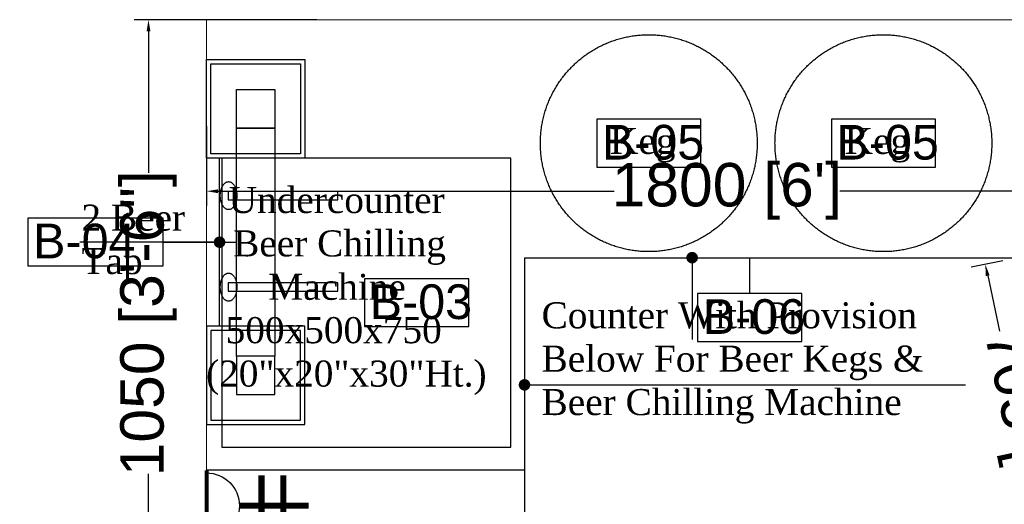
# Model space of a CAD drawing. Header units: millimetres. Extents: x 2950152 to 2989892, y -490837 to -470506.
# Tile 15 of 57: x 2971020 to 2972723, y -484828 to -483990. Entities that reach past the tile are written whole.
import ezdxf

# ---------------------------------------------------------------- set-up
doc = ezdxf.new("R2010")
doc.units = ezdxf.units.MM
doc.header["$LTSCALE"] = 1000
doc.header["$MEASUREMENT"] = 0
doc.header["$PDMODE"] = 3
doc.header["$PDSIZE"] = -1
for name, pattern in [('DASHED', [0.75, 0.5, -0.25]), ('HIDDEN', [0.375, 0.25, -0.125]), ('Hidden 2mm', [3, 2, -1])]:
    doc.linetypes.add(name, pattern=pattern)
doc.layers.get('0').update_dxf_attribs({"linetype": 'CONTINUOUS'})
doc.layers.get('Defpoints').update_dxf_attribs({"linetype": 'CONTINUOUS'})
doc.layers.add('A-DETL', color=1, linetype='CONTINUOUS', lineweight=15)
doc.layers.add('Equip No.', color=1, linetype='CONTINUOUS', lineweight=15)
for name, color, linetype in [('ELECTRICAL', 7, 'CONTINUOUS'), ('Equipment', 5, 'CONTINUOUS'), ('Equipment Name', 7, 'CONTINUOUS')]:
    doc.layers.add(name, color=color, linetype=linetype)
doc.styles.add('Arial', font='arial.ttf')
doc.styles.get("Standard").update_dxf_attribs({"font": 'arial.ttf'})
doc.styles.add('style12', font='BOOKOSI.TTF')
doc.dimstyles.new('TFS-Dim', dxfattribs={"dimtxt": 75, "dimasz": 20, "dimexe": 25, "dimexo": 25, "dimgap": 5, "dimtad": 0, "dimdec": 0, "dimzin": 0, "dimdsep": 46, "dimtxsty": 'Standard', "dimcen": 0.09, "dimclrd": 8, "dimclre": 8, "dimadec": 0, "dimazin": 0, "dimtfac": 1, "dimtdec": 0, "dimtofl": 0, "dimtmove": 0, "dimatfit": 3, "dimldrblk": 'DOT', "dimfxl": 0, "dimtolj": 1, "dimtzin": 0, "dimlwd": -1, "dimlwe": -1, "dimarcsym": 0})

# ---------------------------------------------------------------- blocks, each defined once
blk = doc.blocks.new('A$C1640fce8')
at = {"layer": 'Equipment', "color": 6, "linetype": 'DASHED', "ltscale": 25}
blk.add_line((461.3, -147.4), (170, -147.4), dxfattribs=at)
for points in [[(242.4, -132.7), (242.4, 57.2), (227.9, 57.2), (227.9, -132.7)], [(400.4, -132.7), (400.4, 57.2), (385.9, 57.2), (385.9, -132.7)], [(0, -170), (0, 0), (170, 0), (170, -170)], [(630.6, -170), (630.6, 0), (460.6, 0), (460.6, -170)], [(7.4, -162.6), (7.4, -7.4), (162.6, -7.4), (162.6, -162.6)], [(623.2, -162.6), (623.2, -7.4), (468, -7.4), (468, -162.6)], [(51.7, -118.2), (51.7, -51.7), (118.2, -51.7), (118.2, -118.2)], [(118.2, -118.2), (118.2, -51.7), (512.3, -51.7), (512.3, -118.2)], [(578.8, -118.2), (578.8, -51.7), (512.3, -51.7), (512.3, -118.2)]]:
    blk.add_lwpolyline(points, close=True, dxfattribs=at)
for centre in [(235.1, -131.9), (393.2, -131.9)]:
    blk.add_ellipse(centre, major_axis=(-24.2, 0), ratio=0.595238, start_param=3.141593, end_param=9.424778, dxfattribs=at)
blk = doc.blocks.new('_Dot')
at = {"color": 0, "linetype": 'ByBlock', "lineweight": -2}
blk.add_line((-0.5, 0), (-1, 0), dxfattribs=at)
at = {"color": 0, "linetype": 'ByBlock', "const_width": 0.5}
blk.add_lwpolyline([(-0.25, 0, 1), (0.25, 0, 1)], format="xyb", close=True, dxfattribs=at)
blk = doc.blocks.new('*D820')
at = {"color": 8}
for p, q in [((2972720.5, -484407), (2972665.9, -484418.5)), ((2972694.5, -484432.9), (2972714.9, -484528.9)), ((2972832.4, -485083.7), (2972812, -484987.7)), ((2972866.6, -485096.9), (2972812, -485108.4))]:
    blk.add_line(p, q, dxfattribs=at)
at = {"color": 8, "lineweight": -2}
for points in [[(2972697.8, -484432.2), (2972691.3, -484433.6), (2972690.4, -484413.3)], [(2972835.6, -485083), (2972829.1, -485084.4), (2972836.5, -485103.3)]]:
    blk.add_solid(points, dxfattribs=at)
at = {"layer": 'Defpoints', "color": 0, "lineweight": -2}
for p in [(2972744.9, -484401.8), (2972891.1, -485091.7), (2972836.5, -485103.3)]:
    blk.add_point(p, dxfattribs=at)
at = {"color": 0, "lineweight": -2, "insert": (2972763.4, -484758.3), "char_height": 75, "attachment_point": 5, "rotation": 281.9588}
blk.add_mtext('\\A1;705 [2\'-4"]', dxfattribs=at)
blk = doc.blocks.new('A$C254D60C6')
at = {"layer": 'ELECTRICAL'}
for points, const_width in [([(161.3, 142.2), (161.3, -9.6)], 8.36), ([(0, 131.3), (0, 0)], 12.7), ([(45.9, 131.3), (45.9, 0)], 12.7), ([(92.3, 67.5), (-53.3, 67.5)], 12.7)]:
    blk.add_lwpolyline(points, dxfattribs=dict(at, const_width=const_width))
blk.add_arc((161.3, 67.5), 69, 90, 270, dxfattribs=at)
blk = doc.blocks.new('*D821')
at = {"layer": 'Defpoints', "color": 0, "lineweight": -2}
for p in [(2971242.8, -483990.4), (2971559.1, -483990.4), (2971343.3, -485040.2)]:
    blk.add_point(p, dxfattribs=at)
at = {"layer": 'ELECTRICAL', "color": 8}
for p, q in [((2971534.1, -483990.4), (2971217.8, -483990.4)), ((2971242.8, -484010.4), (2971242.8, -484254.9)), ((2971242.8, -485020.2), (2971242.8, -484775.7)), ((2971318.3, -485040.2), (2971217.8, -485040.2))]:
    blk.add_line(p, q, dxfattribs=at)
at = {"layer": 'ELECTRICAL', "color": 8, "lineweight": -2}
for points in [[(2971239.5, -484010.4), (2971246.2, -484010.4), (2971242.8, -483990.4)], [(2971239.5, -485020.2), (2971246.2, -485020.2), (2971242.8, -485040.2)]]:
    blk.add_solid(points, dxfattribs=at)
at = {"layer": 'ELECTRICAL', "color": 0, "lineweight": -2, "insert": (2971242.8, -484515.3), "char_height": 75, "attachment_point": 5, "rotation": 90}
blk.add_mtext('\\A1;1050 [3\'-6"]', dxfattribs=at)
blk = doc.blocks.new('*D827')
at = {"layer": 'Defpoints', "color": 0, "lineweight": -2}
for p in [(2971343.3, -484149.4), (2973143.5, -484149.4), (2971343.3, -484286.9)]:
    blk.add_point(p, dxfattribs=at)
at = {"layer": 'ELECTRICAL', "color": 8}
for p, q in [((2971343.3, -484174.4), (2971343.3, -484311.9)), ((2973143.5, -484174.4), (2973143.5, -484312)), ((2971363.3, -484286.9), (2972048.2, -484287)), ((2973123.5, -484287), (2972438.6, -484287))]:
    blk.add_line(p, q, dxfattribs=at)
at = {"layer": 'ELECTRICAL', "color": 8, "lineweight": -2}
for points in [[(2971363.3, -484283.6), (2971363.3, -484290.3), (2971343.3, -484286.9)], [(2973123.5, -484283.7), (2973123.5, -484290.3), (2973143.5, -484287)]]:
    blk.add_solid(points, dxfattribs=at)
at = {"layer": 'ELECTRICAL', "color": 0, "lineweight": -2, "insert": (2972243.4, -484287), "char_height": 75, "attachment_point": 5, "rotation": 359.9986}
blk.add_mtext("\\A1;1800 [6']", dxfattribs=at)

msp = doc.modelspace()

# ---------------------------------------------------------------- linework, layer by layer
at = {"lineweight": -2}
msp.add_circle((2970013.8, -481719.3), 9117.6, dxfattribs=at)
at = {"layer": 'A-DETL', "linetype": 'Hidden 2mm', "ltscale": 30}
for q in [(2974623.3, -483990.4), (2971343.3, -486194.4)]:
    msp.add_line((2971343.3, -483990.4), q, dxfattribs=at)
at = {"layer": 'Equip No.', "lineweight": -2}
for p, q in [((2971268.3, -484374.8), (2971395, -484374.8)), ((2972282.9, -484463.9), (2972282.9, -484401.8))]:
    msp.add_line(p, q, dxfattribs=at)
for points in [[(2972018.3, -484245.3), (2972198.4, -484245.3), (2972198.4, -484162.6), (2972018.3, -484162.6)], [(2972424.1, -484245.3), (2972604.2, -484245.3), (2972604.2, -484162.6), (2972424.1, -484162.6)], [(2971034.3, -484416.1), (2971268.3, -484416.1), (2971268.3, -484333.4), (2971034.3, -484333.4)], [(2972192.8, -484546.6), (2972372.9, -484546.6), (2972372.9, -484463.9), (2972192.8, -484463.9)]]:
    msp.add_lwpolyline(points, close=True, dxfattribs=at)
at = {"layer": 'Equip No.', "lineweight": -2, "elevation": 0}
msp.add_lwpolyline([(2971616.6, -484521), (2971796.7, -484521), (2971796.7, -484438.2), (2971616.6, -484438.2)], close=True, dxfattribs=at)
at = {"layer": 'Equipment', "color": 32, "ltscale": 50}
for p, q in [((2971893.3, -484401.8), (2971893.3, -485369.2)), ((2971893.3, -484401.8), (2972744.9, -484401.8)), ((2971893.3, -484769.2), (2971343.3, -484769.2))]:
    msp.add_line(p, q, dxfattribs=at)
at = {"layer": 'Equipment', "linetype": 'HIDDEN', "ltscale": 250, "elevation": 0}
msp.add_lwpolyline([(2971369.7, -484229.6), (2971369.7, -484729.6), (2971869.7, -484729.6), (2971869.7, -484229.6)], close=True, dxfattribs=at)
at = {"layer": 'Equipment', "linetype": 'HIDDEN', "ltscale": 250}
for centre in [(2972108.3, -484203.9), (2972514.1, -484203.9)]:
    msp.add_circle(centre, 187.5, dxfattribs=at)

# ---------------------------------------------------------------- block references
at = {"layer": 'ELECTRICAL', "xscale": -0.8237140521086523, "yscale": 0.8237140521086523, "zscale": 0.8237140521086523}
msp.add_blockref('A$C254D60C6', (2971476.1, -484886.3), dxfattribs=at)
at = {"layer": 'Equipment', "rotation": 269.9998728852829}
msp.add_blockref('A$C1640fce8', (2971513.3, -484059.5), dxfattribs=at)

# ---------------------------------------------------------------- texts
at = {"layer": 'Equip No.', "color": 7, "char_height": 60, "attachment_point": 1, "style": 'Arial'}
for s, insert in [('B-05', (2972027.2, -484172.2, 1117.4)), ('B-05', (2972433, -484172.2, 1117.4)), ('B-04', (2971043.3, -484343, 1117.4)), ('B-03', (2971625.6, -484447.9, 1117.4)), ('B-06', (2972201.8, -484473.6, 1117.4))]:
    msp.add_mtext_dynamic_manual_height_columns(s, width=739.357, gutter_width=15, heights=[46.5], dxfattribs=dict(at, insert=insert))
at = {"layer": 'Equipment Name', "color": 0, "char_height": 45, "attachment_point": 1, "style": 'style12'}
for s, insert, width in [('\\A1;Keg', (2972041.2, -484177.5, 2234.8), 672.154), ('\\A1;Keg', (2972447.1, -484177.5, 2234.8), 672.154), ('{\\W6.275873; }Undercounter\\P{\\W6.729457; }Beer Chilling \\P{\\W5.15667;  }Machine \\P{\\W5.965613; }500x500x750\\P{\\W3.972128; }(20"x20"x30"Ht.)', (2971274.9, -484279.6, 1117.4), 672.154), ('\\A1;2 Beer \\PTap', (2971126.9, -484310.1, 2234.8), 456.202), ('Counter With Provision Below For Beer Kegs &\\PBeer Chilling Machine', (2971922.8, -484478.9, 1), 839.12)]:
    msp.add_mtext(s, dxfattribs=dict(at, insert=insert, width=width))

# ---------------------------------------------------------------- dimensions: what is measured, and where the dimension line sits
at = {"lineweight": -2}
dim = msp.add_aligned_dim(p1=(2972744.9, -484401.8), p2=(2972891.1, -485091.7), distance=-55.8, dimstyle='TFS-Dim', dxfattribs=at)
dim.commit()
dim.dimension.update_dxf_attribs({"geometry": '*D820', "text_midpoint": (2972763.4, -484758.3)})
at = {"layer": 'ELECTRICAL', "lineweight": -2}
dim = msp.add_linear_dim(base=(2971242.8, -483990.4), p1=(2971343.3, -485040.2), p2=(2971559.1, -483990.4), angle=90, dimstyle='TFS-Dim', override={"dimtmove": 1}, dxfattribs=at)
dim.commit()
dim.dimension.update_dxf_attribs({"geometry": '*D821', "text_midpoint": (2971242.8, -484515.3)})
dim = msp.add_aligned_dim(p1=(2973143.5, -484149.4), p2=(2971343.3, -484149.4), distance=137.6, dimstyle='TFS-Dim', dxfattribs=at)
dim.commit()
dim.dimension.update_dxf_attribs({"geometry": '*D827', "text_midpoint": (2972243.4, -484287)})

# ---------------------------------------------------------------- leaders
at = {"layer": 'Equipment Name'}
msp.add_leader([(2971365.8, -484375.1), (2971123.9, -484375.1)], dimstyle='TFS-Dim', override={"dimgap": 5, "dimtad": 0}, dxfattribs=at)
at = {"layer": 'Equipment Name', "lineweight": -2}
for points in [[(2972183.3, -484401.8), (2972183.3, -484543.3)], [(2971893.3, -484621.7), (2972656.4, -484621.7)]]:
    msp.add_leader(points, dimstyle='TFS-Dim', override={"dimgap": 5, "dimtad": 0, "dimfxl": 1.25, "dimfxlon": 1, "dimtfill": 1, "dimarcsym": 1}, dxfattribs=at)

doc.saveas('drawing.dxf')
